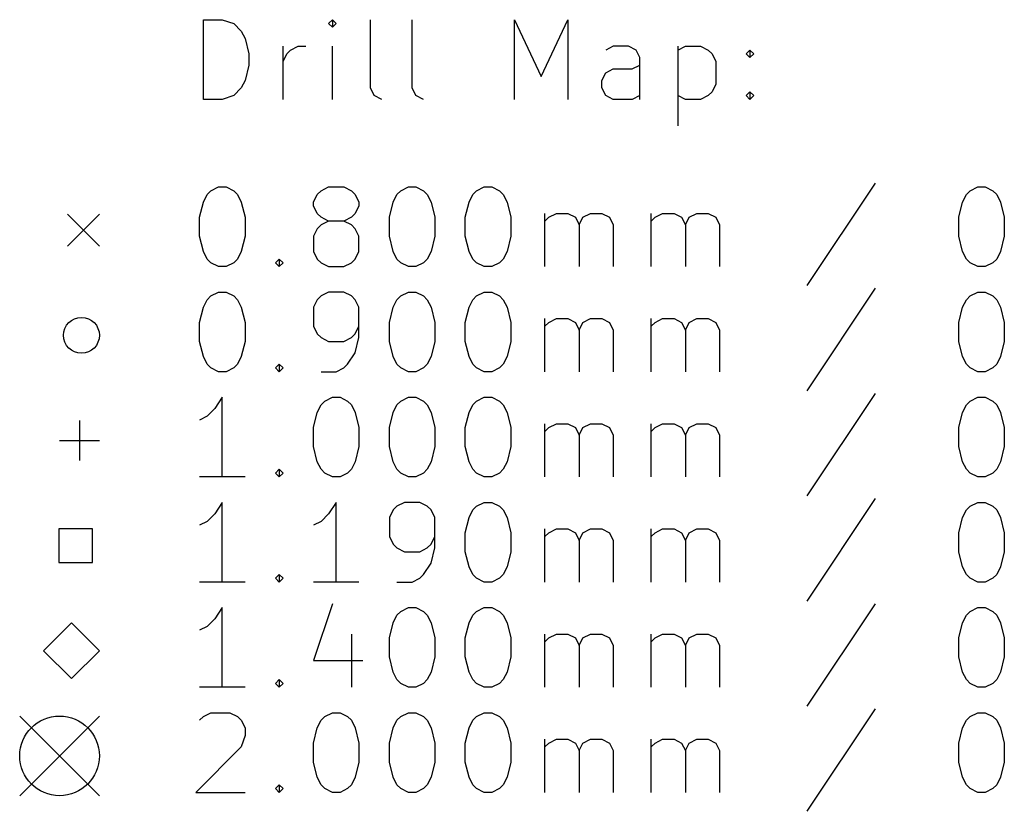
# Model space of a CAD drawing. Extents: x -2 to 95, y -116 to 0.
# Tile 1 of 5: x -2 to 23, y -116 to -96. Entities that reach past the tile are written whole.
import ezdxf

# ---------------------------------------------------------------- set-up
doc = ezdxf.new("R2010")
doc.units = 0
doc.layers.add('BLACK', color=7, linetype='CONTINUOUS')

msp = doc.modelspace()

# ---------------------------------------------------------------- linework, layer by layer
at = {"layer": 'BLACK', "linetype": 'CONTINUOUS'}
for p, q in [((2.582768, -97.999838), (2.582768, -95.999838)), ((2.582768, -95.999838), (3.058958, -95.999838)), ((3.058958, -95.999838), (3.344673, -96.095076)), ((5.820863, -95.999838), (5.725625, -96.095076)), ((5.916101, -96.095076), (5.820863, -95.999838)), ((5.820863, -95.999838), (5.820863, -96.190314)), ((6.773244, -97.714123), (6.773244, -95.999838)), ((7.820863, -97.714123), (7.820863, -95.999838)), ((10.392292, -97.999838), (10.392292, -95.999838)), ((10.392292, -95.999838), (11.058959, -97.428409)), ((11.058959, -97.428409), (11.725625, -95.999838)), ((11.725625, -95.999838), (11.725625, -97.999838)), ((3.344673, -96.095076), (3.535149, -96.285552)), ((3.535149, -96.285552), (3.630387, -96.476028)), ((5.725625, -96.095076), (5.820863, -96.190314)), ((5.820863, -96.190314), (5.916101, -96.095076)), ((3.630387, -96.476028), (3.725625, -96.85698)), ((4.582768, -97.999838), (4.582768, -96.666504)), ((4.678006, -96.85698), (4.773244, -96.761742)), ((4.773244, -96.761742), (4.96372, -96.666504)), ((4.96372, -96.666504), (5.154197, -96.666504)), ((5.820863, -97.999838), (5.820863, -96.666504)), ((12.868482, -96.666504), (12.678006, -96.761742)), ((13.249435, -96.666504), (12.868482, -96.666504)), ((13.439911, -96.761742), (13.249435, -96.666504)), ((13.535149, -96.952219), (13.439911, -96.761742)), ((14.48753, -96.666504), (14.48753, -98.666504)), ((14.48753, -96.761742), (14.678006, -96.666504)), ((14.678006, -96.666504), (15.058959, -96.666504)), ((15.058959, -96.666504), (15.249435, -96.761742)), ((15.249435, -96.761742), (15.344673, -96.85698)), ((16.201816, -96.85698), (16.297054, -96.761742)), ((16.297054, -96.761742), (16.392292, -96.85698)), ((16.297054, -96.761742), (16.297054, -96.952219)), ((3.725625, -96.85698), (3.725625, -97.142695)), ((4.582768, -97.047457), (4.678006, -96.85698)), ((13.535149, -97.999838), (13.535149, -96.952219)), ((15.344673, -96.85698), (15.439911, -97.047457)), ((15.439911, -97.047457), (15.439911, -97.618885)), ((16.297054, -96.952219), (16.201816, -96.85698)), ((16.392292, -96.85698), (16.297054, -96.952219)), ((3.725625, -97.142695), (3.630387, -97.523647)), ((12.678006, -97.333171), (12.868482, -97.237933)), ((12.868482, -97.237933), (13.344673, -97.237933)), ((13.344673, -97.237933), (13.535149, -97.142695)), ((3.630387, -97.523647), (3.535149, -97.714123)), ((12.582768, -97.523647), (12.678006, -97.333171)), ((12.582768, -97.714123), (12.582768, -97.523647)), ((3.535149, -97.714123), (3.344673, -97.9046)), ((6.868482, -97.9046), (6.773244, -97.714123)), ((7.916101, -97.9046), (7.820863, -97.714123)), ((12.678006, -97.9046), (12.582768, -97.714123)), ((15.344673, -97.809361), (15.249435, -97.9046)), ((15.439911, -97.618885), (15.344673, -97.809361)), ((16.201816, -97.9046), (16.297054, -97.809361)), ((16.297054, -97.809361), (16.392292, -97.9046)), ((16.297054, -97.809361), (16.297054, -97.999838)), ((3.058958, -97.999838), (2.582768, -97.999838)), ((3.344673, -97.9046), (3.058958, -97.999838)), ((7.058958, -97.999838), (6.868482, -97.9046)), ((8.106577, -97.999838), (7.916101, -97.9046)), ((12.868482, -97.999838), (12.678006, -97.9046)), ((13.344673, -97.999838), (12.868482, -97.999838)), ((13.535149, -97.9046), (13.344673, -97.999838)), ((14.678006, -97.999838), (14.48753, -97.9046)), ((15.058959, -97.999838), (14.678006, -97.999838)), ((15.249435, -97.9046), (15.058959, -97.999838)), ((16.297054, -97.999838), (16.201816, -97.9046)), ((16.392292, -97.9046), (16.297054, -97.999838)), ((2.773244, -100.295076), (2.96372, -100.199838)), ((2.96372, -100.199838), (3.154197, -100.199838)), ((3.154197, -100.199838), (3.344673, -100.295076)), ((5.535149, -100.295076), (5.725625, -100.199838)), ((5.725625, -100.199838), (6.106578, -100.199838)), ((6.106578, -100.199838), (6.297054, -100.295076)), ((7.535149, -100.295076), (7.725625, -100.199838)), ((7.725625, -100.199838), (7.916102, -100.199838)), ((7.916102, -100.199838), (8.106578, -100.295076)), ((9.439911, -100.295076), (9.630387, -100.199838)), ((9.630387, -100.199838), (9.820864, -100.199838)), ((9.820864, -100.199838), (10.01134, -100.295076)), ((19.439912, -100.1046), (17.725627, -102.676028)), ((21.820865, -100.295076), (22.011341, -100.199838)), ((22.011341, -100.199838), (22.201818, -100.199838)), ((22.201818, -100.199838), (22.392294, -100.295076)), ((2.582768, -100.58079), (2.678006, -100.390314)), ((2.678006, -100.390314), (2.773244, -100.295076)), ((3.344673, -100.295076), (3.439911, -100.390314)), ((3.439911, -100.390314), (3.535149, -100.58079)), ((5.344673, -100.58079), (5.439911, -100.390314)), ((5.439911, -100.390314), (5.535149, -100.295076)), ((6.297054, -100.295076), (6.392292, -100.390314)), ((6.392292, -100.390314), (6.48753, -100.58079)), ((7.344673, -100.58079), (7.439911, -100.390314)), ((7.439911, -100.390314), (7.535149, -100.295076)), ((8.106578, -100.295076), (8.201816, -100.390314)), ((8.201816, -100.390314), (8.297054, -100.58079)), ((9.249435, -100.58079), (9.344673, -100.390314)), ((9.344673, -100.390314), (9.439911, -100.295076)), ((10.01134, -100.295076), (10.106578, -100.390314)), ((10.106578, -100.390314), (10.201816, -100.58079)), ((21.630389, -100.58079), (21.725627, -100.390314)), ((21.725627, -100.390314), (21.820865, -100.295076)), ((22.392294, -100.295076), (22.487532, -100.390314)), ((22.487532, -100.390314), (22.58277, -100.58079)), ((2.48753, -100.961742), (2.582768, -100.58079)), ((3.535149, -100.58079), (3.630387, -100.961742)), ((5.344673, -100.676028), (5.344673, -100.58079)), ((5.439911, -100.866504), (5.344673, -100.676028)), ((6.48753, -100.676028), (6.392292, -100.866504)), ((6.48753, -100.58079), (6.48753, -100.676028)), ((7.249435, -100.961742), (7.344673, -100.58079)), ((8.297054, -100.58079), (8.392292, -100.961742)), ((9.154197, -100.961742), (9.249435, -100.58079)), ((10.201816, -100.58079), (10.297054, -100.961742)), ((21.535151, -100.961742), (21.630389, -100.58079)), ((22.58277, -100.58079), (22.678008, -100.961742)), ((-0.825, -100.885), (-0.025, -101.685)), ((-0.025, -100.885), (-0.825, -101.685)), ((2.48753, -101.437933), (2.48753, -100.961742)), ((3.630387, -100.961742), (3.630387, -101.437933)), ((5.535149, -100.961742), (5.439911, -100.866504)), ((5.725625, -101.05698), (5.535149, -100.961742)), ((6.297054, -100.961742), (6.106578, -101.05698)), ((6.392292, -100.866504), (6.297054, -100.961742)), ((7.249435, -101.437933), (7.249435, -100.961742)), ((8.392292, -100.961742), (8.392292, -101.437933)), ((9.154197, -101.437933), (9.154197, -100.961742)), ((10.297054, -100.961742), (10.297054, -101.437933)), ((11.154197, -102.199838), (11.154197, -100.866504)), ((11.154197, -101.05698), (11.249435, -100.961742)), ((11.249435, -100.961742), (11.439911, -100.866504)), ((11.439911, -100.866504), (11.725626, -100.866504)), ((11.725626, -100.866504), (11.916102, -100.961742)), ((11.916102, -100.961742), (12.01134, -101.152219)), ((12.01134, -101.152219), (12.106578, -100.961742)), ((12.106578, -100.961742), (12.297054, -100.866504)), ((12.297054, -100.866504), (12.582768, -100.866504)), ((12.582768, -100.866504), (12.773245, -100.961742)), ((12.773245, -100.961742), (12.868483, -101.152219)), ((13.820864, -102.199838), (13.820864, -100.866504)), ((13.820864, -101.05698), (13.916102, -100.961742)), ((13.916102, -100.961742), (14.106578, -100.866504)), ((14.106578, -100.866504), (14.392293, -100.866504)), ((14.392293, -100.866504), (14.582769, -100.961742)), ((14.582769, -100.961742), (14.678007, -101.152219)), ((14.678007, -101.152219), (14.773245, -100.961742)), ((14.773245, -100.961742), (14.963721, -100.866504)), ((14.963721, -100.866504), (15.249435, -100.866504)), ((15.249435, -100.866504), (15.439912, -100.961742)), ((15.439912, -100.961742), (15.53515, -101.152219)), ((21.535151, -101.437933), (21.535151, -100.961742)), ((22.678008, -100.961742), (22.678008, -101.437933)), ((5.439911, -101.247457), (5.344673, -101.437933)), ((5.535149, -101.152219), (5.439911, -101.247457)), ((5.725625, -101.05698), (5.535149, -101.152219)), ((6.106578, -101.05698), (5.725625, -101.05698)), ((6.297054, -101.152219), (6.106578, -101.05698)), ((6.392292, -101.247457), (6.297054, -101.152219)), ((6.48753, -101.437933), (6.392292, -101.247457)), ((12.01134, -101.152219), (12.01134, -102.199838)), ((12.868483, -101.152219), (12.868483, -102.199838)), ((14.678007, -101.152219), (14.678007, -102.199838)), ((15.53515, -101.152219), (15.53515, -102.199838)), ((2.582768, -101.818885), (2.48753, -101.437933)), ((3.630387, -101.437933), (3.535149, -101.818885)), ((5.344673, -101.437933), (5.344673, -101.818885)), ((6.48753, -101.818885), (6.48753, -101.437933)), ((7.344673, -101.818885), (7.249435, -101.437933)), ((8.392292, -101.437933), (8.297054, -101.818885)), ((9.249435, -101.818885), (9.154197, -101.437933)), ((10.297054, -101.437933), (10.201816, -101.818885)), ((21.630389, -101.818885), (21.535151, -101.437933)), ((22.678008, -101.437933), (22.58277, -101.818885)), ((2.678006, -102.009361), (2.582768, -101.818885)), ((2.773244, -102.1046), (2.678006, -102.009361)), ((3.439911, -102.009361), (3.344673, -102.1046)), ((3.535149, -101.818885), (3.439911, -102.009361)), ((4.392292, -102.1046), (4.48753, -102.009361)), ((4.48753, -102.009361), (4.582768, -102.1046)), ((4.48753, -102.009361), (4.48753, -102.199838)), ((5.344673, -101.818885), (5.439911, -102.009361)), ((5.439911, -102.009361), (5.535149, -102.1046)), ((6.297054, -102.1046), (6.392292, -102.009361)), ((6.392292, -102.009361), (6.48753, -101.818885)), ((7.439911, -102.009361), (7.344673, -101.818885)), ((7.535149, -102.1046), (7.439911, -102.009361)), ((8.201816, -102.009361), (8.106578, -102.1046)), ((8.297054, -101.818885), (8.201816, -102.009361)), ((9.344673, -102.009361), (9.249435, -101.818885)), ((9.439911, -102.1046), (9.344673, -102.009361)), ((10.106578, -102.009361), (10.01134, -102.1046)), ((10.201816, -101.818885), (10.106578, -102.009361)), ((21.725627, -102.009361), (21.630389, -101.818885)), ((21.820865, -102.1046), (21.725627, -102.009361)), ((22.487532, -102.009361), (22.392294, -102.1046)), ((22.58277, -101.818885), (22.487532, -102.009361)), ((2.96372, -102.199838), (2.773244, -102.1046)), ((3.154197, -102.199838), (2.96372, -102.199838)), ((3.344673, -102.1046), (3.154197, -102.199838)), ((4.48753, -102.199838), (4.392292, -102.1046)), ((4.582768, -102.1046), (4.48753, -102.199838)), ((5.535149, -102.1046), (5.725625, -102.199838)), ((5.725625, -102.199838), (6.106578, -102.199838)), ((6.106578, -102.199838), (6.297054, -102.1046)), ((7.725625, -102.199838), (7.535149, -102.1046)), ((7.916102, -102.199838), (7.725625, -102.199838)), ((8.106578, -102.1046), (7.916102, -102.199838)), ((9.630387, -102.199838), (9.439911, -102.1046)), ((9.820864, -102.199838), (9.630387, -102.199838)), ((10.01134, -102.1046), (9.820864, -102.199838)), ((22.011341, -102.199838), (21.820865, -102.1046)), ((22.201818, -102.199838), (22.011341, -102.199838)), ((22.392294, -102.1046), (22.201818, -102.199838)), ((19.439912, -102.7446), (17.725627, -105.316028)), ((2.678006, -103.030314), (2.773244, -102.935076)), ((2.773244, -102.935076), (2.96372, -102.839838)), ((2.96372, -102.839838), (3.154197, -102.839838)), ((3.154197, -102.839838), (3.344673, -102.935076)), ((3.344673, -102.935076), (3.439911, -103.030314)), ((5.535149, -102.935076), (5.439911, -103.030314)), ((5.725625, -102.839838), (5.535149, -102.935076)), ((6.106578, -102.839838), (5.725625, -102.839838)), ((6.297054, -102.935076), (6.106578, -102.839838)), ((6.392292, -103.030314), (6.297054, -102.935076)), ((7.439911, -103.030314), (7.535149, -102.935076)), ((7.535149, -102.935076), (7.725625, -102.839838)), ((7.725625, -102.839838), (7.916102, -102.839838)), ((7.916102, -102.839838), (8.106578, -102.935076)), ((8.106578, -102.935076), (8.201816, -103.030314)), ((9.344673, -103.030314), (9.439911, -102.935076)), ((9.439911, -102.935076), (9.630387, -102.839838)), ((9.630387, -102.839838), (9.820864, -102.839838)), ((9.820864, -102.839838), (10.01134, -102.935076)), ((10.01134, -102.935076), (10.106578, -103.030314)), ((21.725627, -103.030314), (21.820865, -102.935076)), ((21.820865, -102.935076), (22.011341, -102.839838)), ((22.011341, -102.839838), (22.201818, -102.839838)), ((22.201818, -102.839838), (22.392294, -102.935076)), ((22.392294, -102.935076), (22.487532, -103.030314)), ((2.48753, -103.601742), (2.582768, -103.22079)), ((2.582768, -103.22079), (2.678006, -103.030314)), ((3.439911, -103.030314), (3.535149, -103.22079)), ((3.535149, -103.22079), (3.630387, -103.601742)), ((5.439911, -103.030314), (5.344673, -103.22079)), ((5.344673, -103.22079), (5.344673, -103.69698)), ((6.48753, -103.22079), (6.392292, -103.030314)), ((6.48753, -103.982695), (6.48753, -103.22079)), ((7.249435, -103.601742), (7.344673, -103.22079)), ((7.344673, -103.22079), (7.439911, -103.030314)), ((8.201816, -103.030314), (8.297054, -103.22079)), ((8.297054, -103.22079), (8.392292, -103.601742)), ((9.154197, -103.601742), (9.249435, -103.22079)), ((9.249435, -103.22079), (9.344673, -103.030314)), ((10.106578, -103.030314), (10.201816, -103.22079)), ((10.201816, -103.22079), (10.297054, -103.601742)), ((21.535151, -103.601742), (21.630389, -103.22079)), ((21.630389, -103.22079), (21.725627, -103.030314)), ((22.487532, -103.030314), (22.58277, -103.22079)), ((22.58277, -103.22079), (22.678008, -103.601742)), ((2.48753, -104.077933), (2.48753, -103.601742)), ((3.630387, -103.601742), (3.630387, -104.077933)), ((5.344673, -103.69698), (5.439911, -103.887457)), ((6.392292, -103.887457), (6.48753, -103.69698)), ((7.249435, -104.077933), (7.249435, -103.601742)), ((8.392292, -103.601742), (8.392292, -104.077933)), ((9.154197, -104.077933), (9.154197, -103.601742)), ((10.297054, -103.601742), (10.297054, -104.077933)), ((11.154197, -104.839838), (11.154197, -103.506504)), ((11.154197, -103.69698), (11.249435, -103.601742)), ((11.249435, -103.601742), (11.439911, -103.506504)), ((11.439911, -103.506504), (11.725626, -103.506504)), ((11.725626, -103.506504), (11.916102, -103.601742)), ((11.916102, -103.601742), (12.01134, -103.792219)), ((12.01134, -103.792219), (12.106578, -103.601742)), ((12.106578, -103.601742), (12.297054, -103.506504)), ((12.297054, -103.506504), (12.582768, -103.506504)), ((12.582768, -103.506504), (12.773245, -103.601742)), ((12.773245, -103.601742), (12.868483, -103.792219)), ((13.820864, -104.839838), (13.820864, -103.506504)), ((13.820864, -103.69698), (13.916102, -103.601742)), ((13.916102, -103.601742), (14.106578, -103.506504)), ((14.106578, -103.506504), (14.392293, -103.506504)), ((14.392293, -103.506504), (14.582769, -103.601742)), ((14.582769, -103.601742), (14.678007, -103.792219)), ((14.678007, -103.792219), (14.773245, -103.601742)), ((14.773245, -103.601742), (14.963721, -103.506504)), ((14.963721, -103.506504), (15.249435, -103.506504)), ((15.249435, -103.506504), (15.439912, -103.601742)), ((15.439912, -103.601742), (15.53515, -103.792219)), ((21.535151, -104.077933), (21.535151, -103.601742)), ((22.678008, -103.601742), (22.678008, -104.077933)), ((5.439911, -103.887457), (5.535149, -103.982695)), ((5.535149, -103.982695), (5.725625, -104.077933)), ((6.106578, -104.077933), (6.297054, -103.982695)), ((6.297054, -103.982695), (6.392292, -103.887457)), ((6.392292, -104.363647), (6.48753, -103.982695)), ((12.01134, -103.792219), (12.01134, -104.839838)), ((12.868483, -103.792219), (12.868483, -104.839838)), ((14.678007, -103.792219), (14.678007, -104.839838)), ((15.53515, -103.792219), (15.53515, -104.839838)), ((2.582768, -104.458885), (2.48753, -104.077933)), ((3.630387, -104.077933), (3.535149, -104.458885)), ((5.725625, -104.077933), (6.106578, -104.077933)), ((7.344673, -104.458885), (7.249435, -104.077933)), ((8.392292, -104.077933), (8.297054, -104.458885)), ((9.249435, -104.458885), (9.154197, -104.077933)), ((10.297054, -104.077933), (10.201816, -104.458885)), ((21.630389, -104.458885), (21.535151, -104.077933)), ((22.678008, -104.077933), (22.58277, -104.458885)), ((2.678006, -104.649361), (2.582768, -104.458885)), ((3.535149, -104.458885), (3.439911, -104.649361)), ((6.201816, -104.649361), (6.392292, -104.363647)), ((7.439911, -104.649361), (7.344673, -104.458885)), ((8.297054, -104.458885), (8.201816, -104.649361)), ((9.344673, -104.649361), (9.249435, -104.458885)), ((10.201816, -104.458885), (10.106578, -104.649361)), ((21.725627, -104.649361), (21.630389, -104.458885)), ((22.58277, -104.458885), (22.487532, -104.649361)), ((2.773244, -104.7446), (2.678006, -104.649361)), ((3.439911, -104.649361), (3.344673, -104.7446)), ((4.392292, -104.7446), (4.48753, -104.649361)), ((4.48753, -104.649361), (4.582768, -104.7446)), ((4.48753, -104.649361), (4.48753, -104.839838)), ((6.106578, -104.7446), (6.201816, -104.649361)), ((7.535149, -104.7446), (7.439911, -104.649361)), ((8.201816, -104.649361), (8.106578, -104.7446)), ((9.439911, -104.7446), (9.344673, -104.649361)), ((10.106578, -104.649361), (10.01134, -104.7446)), ((21.820865, -104.7446), (21.725627, -104.649361)), ((22.487532, -104.649361), (22.392294, -104.7446)), ((2.96372, -104.839838), (2.773244, -104.7446)), ((3.154197, -104.839838), (2.96372, -104.839838)), ((3.344673, -104.7446), (3.154197, -104.839838)), ((4.48753, -104.839838), (4.392292, -104.7446)), ((4.582768, -104.7446), (4.48753, -104.839838)), ((5.535149, -104.839838), (5.916101, -104.839838)), ((5.916101, -104.839838), (6.106578, -104.7446)), ((7.725625, -104.839838), (7.535149, -104.7446)), ((7.916102, -104.839838), (7.725625, -104.839838)), ((8.106578, -104.7446), (7.916102, -104.839838)), ((9.630387, -104.839838), (9.439911, -104.7446)), ((9.820864, -104.839838), (9.630387, -104.839838)), ((10.01134, -104.7446), (9.820864, -104.839838)), ((22.011341, -104.839838), (21.820865, -104.7446)), ((22.201818, -104.839838), (22.011341, -104.839838)), ((22.392294, -104.7446), (22.201818, -104.839838)), ((3.058958, -105.479838), (2.868482, -105.765552)), ((3.058958, -107.479838), (3.058958, -105.479838)), ((5.630387, -105.575076), (5.820863, -105.479838)), ((5.820863, -105.479838), (6.01134, -105.479838)), ((6.01134, -105.479838), (6.201816, -105.575076)), ((7.535149, -105.575076), (7.725625, -105.479838)), ((7.725625, -105.479838), (7.916102, -105.479838)), ((7.916102, -105.479838), (8.106578, -105.575076)), ((9.439911, -105.575076), (9.630387, -105.479838)), ((9.630387, -105.479838), (9.820864, -105.479838)), ((9.820864, -105.479838), (10.01134, -105.575076)), ((19.439912, -105.3846), (17.725627, -107.956028)), ((21.820865, -105.575076), (22.011341, -105.479838)), ((22.011341, -105.479838), (22.201818, -105.479838)), ((22.201818, -105.479838), (22.392294, -105.575076)), ((5.439911, -105.86079), (5.535149, -105.670314)), ((5.535149, -105.670314), (5.630387, -105.575076)), ((6.201816, -105.575076), (6.297054, -105.670314)), ((6.297054, -105.670314), (6.392292, -105.86079)), ((7.344673, -105.86079), (7.439911, -105.670314)), ((7.439911, -105.670314), (7.535149, -105.575076)), ((8.106578, -105.575076), (8.201816, -105.670314)), ((8.201816, -105.670314), (8.297054, -105.86079)), ((9.249435, -105.86079), (9.344673, -105.670314)), ((9.344673, -105.670314), (9.439911, -105.575076)), ((10.01134, -105.575076), (10.106578, -105.670314)), ((10.106578, -105.670314), (10.201816, -105.86079)), ((21.630389, -105.86079), (21.725627, -105.670314)), ((21.725627, -105.670314), (21.820865, -105.575076)), ((22.392294, -105.575076), (22.487532, -105.670314)), ((22.487532, -105.670314), (22.58277, -105.86079)), ((2.678006, -105.956028), (2.48753, -106.051266)), ((2.868482, -105.765552), (2.678006, -105.956028)), ((5.344673, -106.241742), (5.439911, -105.86079)), ((6.392292, -105.86079), (6.48753, -106.241742)), ((7.249435, -106.241742), (7.344673, -105.86079)), ((8.297054, -105.86079), (8.392292, -106.241742)), ((9.154197, -106.241742), (9.249435, -105.86079)), ((10.201816, -105.86079), (10.297054, -106.241742)), ((21.535151, -106.241742), (21.630389, -105.86079)), ((22.58277, -105.86079), (22.678008, -106.241742)), ((-0.525, -106.065), (-0.525, -107.065)), ((11.154197, -107.479838), (11.154197, -106.146504)), ((11.249435, -106.241742), (11.439911, -106.146504)), ((11.439911, -106.146504), (11.725626, -106.146504)), ((11.725626, -106.146504), (11.916102, -106.241742)), ((12.106578, -106.241742), (12.297054, -106.146504)), ((12.297054, -106.146504), (12.582768, -106.146504)), ((12.582768, -106.146504), (12.773245, -106.241742)), ((13.820864, -107.479838), (13.820864, -106.146504)), ((13.916102, -106.241742), (14.106578, -106.146504)), ((14.106578, -106.146504), (14.392293, -106.146504)), ((14.392293, -106.146504), (14.582769, -106.241742)), ((14.773245, -106.241742), (14.963721, -106.146504)), ((14.963721, -106.146504), (15.249435, -106.146504)), ((15.249435, -106.146504), (15.439912, -106.241742)), ((5.344673, -106.717933), (5.344673, -106.241742)), ((6.48753, -106.241742), (6.48753, -106.717933)), ((7.249435, -106.717933), (7.249435, -106.241742)), ((8.392292, -106.241742), (8.392292, -106.717933)), ((9.154197, -106.717933), (9.154197, -106.241742)), ((10.297054, -106.241742), (10.297054, -106.717933)), ((11.154197, -106.33698), (11.249435, -106.241742)), ((11.916102, -106.241742), (12.01134, -106.432219)), ((12.01134, -106.432219), (12.106578, -106.241742)), ((12.01134, -106.432219), (12.01134, -107.479838)), ((12.773245, -106.241742), (12.868483, -106.432219)), ((12.868483, -106.432219), (12.868483, -107.479838)), ((13.820864, -106.33698), (13.916102, -106.241742)), ((14.582769, -106.241742), (14.678007, -106.432219)), ((14.678007, -106.432219), (14.773245, -106.241742)), ((14.678007, -106.432219), (14.678007, -107.479838)), ((15.439912, -106.241742), (15.53515, -106.432219)), ((15.53515, -106.432219), (15.53515, -107.479838)), ((21.535151, -106.717933), (21.535151, -106.241742)), ((22.678008, -106.241742), (22.678008, -106.717933)), ((-1.025, -106.565), (-0.025, -106.565)), ((5.439911, -107.098885), (5.344673, -106.717933)), ((6.48753, -106.717933), (6.392292, -107.098885)), ((7.344673, -107.098885), (7.249435, -106.717933)), ((8.392292, -106.717933), (8.297054, -107.098885)), ((9.249435, -107.098885), (9.154197, -106.717933)), ((10.297054, -106.717933), (10.201816, -107.098885)), ((21.630389, -107.098885), (21.535151, -106.717933)), ((22.678008, -106.717933), (22.58277, -107.098885)), ((5.535149, -107.289361), (5.439911, -107.098885)), ((6.392292, -107.098885), (6.297054, -107.289361)), ((7.439911, -107.289361), (7.344673, -107.098885)), ((8.297054, -107.098885), (8.201816, -107.289361)), ((9.344673, -107.289361), (9.249435, -107.098885)), ((10.201816, -107.098885), (10.106578, -107.289361)), ((21.725627, -107.289361), (21.630389, -107.098885)), ((22.58277, -107.098885), (22.487532, -107.289361)), ((4.392292, -107.3846), (4.48753, -107.289361)), ((4.48753, -107.479838), (4.392292, -107.3846)), ((4.48753, -107.289361), (4.582768, -107.3846)), ((4.48753, -107.289361), (4.48753, -107.479838)), ((4.582768, -107.3846), (4.48753, -107.479838)), ((5.630387, -107.3846), (5.535149, -107.289361)), ((5.820863, -107.479838), (5.630387, -107.3846)), ((6.201816, -107.3846), (6.01134, -107.479838)), ((6.297054, -107.289361), (6.201816, -107.3846)), ((7.535149, -107.3846), (7.439911, -107.289361)), ((7.725625, -107.479838), (7.535149, -107.3846)), ((8.106578, -107.3846), (7.916102, -107.479838)), ((8.201816, -107.289361), (8.106578, -107.3846)), ((9.439911, -107.3846), (9.344673, -107.289361)), ((9.630387, -107.479838), (9.439911, -107.3846)), ((10.01134, -107.3846), (9.820864, -107.479838)), ((10.106578, -107.289361), (10.01134, -107.3846)), ((21.820865, -107.3846), (21.725627, -107.289361)), ((22.011341, -107.479838), (21.820865, -107.3846)), ((22.392294, -107.3846), (22.201818, -107.479838)), ((22.487532, -107.289361), (22.392294, -107.3846)), ((3.630387, -107.479838), (2.48753, -107.479838)), ((6.01134, -107.479838), (5.820863, -107.479838)), ((7.916102, -107.479838), (7.725625, -107.479838)), ((9.820864, -107.479838), (9.630387, -107.479838)), ((22.201818, -107.479838), (22.011341, -107.479838)), ((3.058958, -108.119838), (2.868482, -108.405552)), ((3.058958, -110.119838), (3.058958, -108.119838)), ((5.916101, -108.119838), (5.725625, -108.405552)), ((5.916101, -110.119838), (5.916101, -108.119838)), ((7.630387, -108.119838), (7.439911, -108.215076)), ((8.01134, -108.119838), (7.630387, -108.119838)), ((8.201816, -108.215076), (8.01134, -108.119838)), ((9.439911, -108.215076), (9.630387, -108.119838)), ((9.630387, -108.119838), (9.820864, -108.119838)), ((9.820864, -108.119838), (10.01134, -108.215076)), ((19.439912, -108.0246), (17.725627, -110.596028)), ((21.820865, -108.215076), (22.011341, -108.119838)), ((22.011341, -108.119838), (22.201818, -108.119838)), ((22.201818, -108.119838), (22.392294, -108.215076)), ((2.868482, -108.405552), (2.678006, -108.596028)), ((5.725625, -108.405552), (5.535149, -108.596028)), ((7.344673, -108.310314), (7.249435, -108.50079)), ((7.439911, -108.215076), (7.344673, -108.310314)), ((8.297054, -108.310314), (8.201816, -108.215076)), ((8.392292, -108.50079), (8.297054, -108.310314)), ((9.249435, -108.50079), (9.344673, -108.310314)), ((9.344673, -108.310314), (9.439911, -108.215076)), ((10.01134, -108.215076), (10.106578, -108.310314)), ((10.106578, -108.310314), (10.201816, -108.50079)), ((21.630389, -108.50079), (21.725627, -108.310314)), ((21.725627, -108.310314), (21.820865, -108.215076)), ((22.392294, -108.215076), (22.487532, -108.310314)), ((22.487532, -108.310314), (22.58277, -108.50079)), ((2.678006, -108.596028), (2.48753, -108.691266)), ((5.535149, -108.596028), (5.344673, -108.691266)), ((7.249435, -108.50079), (7.249435, -108.97698)), ((8.392292, -109.262695), (8.392292, -108.50079)), ((9.154197, -108.881742), (9.249435, -108.50079)), ((10.201816, -108.50079), (10.297054, -108.881742)), ((21.535151, -108.881742), (21.630389, -108.50079)), ((22.58277, -108.50079), (22.678008, -108.881742)), ((-0.199267, -108.784267), (-1.040733, -108.784267)), ((-1.040733, -108.784267), (-1.040733, -109.625733)), ((-0.199267, -109.625733), (-0.199267, -108.784267)), ((9.154197, -109.357933), (9.154197, -108.881742)), ((10.297054, -108.881742), (10.297054, -109.357933)), ((11.154197, -110.119838), (11.154197, -108.786504)), ((11.154197, -108.97698), (11.249435, -108.881742)), ((11.249435, -108.881742), (11.439911, -108.786504)), ((11.439911, -108.786504), (11.725626, -108.786504)), ((11.725626, -108.786504), (11.916102, -108.881742)), ((11.916102, -108.881742), (12.01134, -109.072219)), ((12.01134, -109.072219), (12.106578, -108.881742)), ((12.106578, -108.881742), (12.297054, -108.786504)), ((12.297054, -108.786504), (12.582768, -108.786504)), ((12.582768, -108.786504), (12.773245, -108.881742)), ((12.773245, -108.881742), (12.868483, -109.072219)), ((13.820864, -110.119838), (13.820864, -108.786504)), ((13.820864, -108.97698), (13.916102, -108.881742)), ((13.916102, -108.881742), (14.106578, -108.786504)), ((14.106578, -108.786504), (14.392293, -108.786504)), ((14.392293, -108.786504), (14.582769, -108.881742)), ((14.582769, -108.881742), (14.678007, -109.072219)), ((14.678007, -109.072219), (14.773245, -108.881742)), ((14.773245, -108.881742), (14.963721, -108.786504)), ((14.963721, -108.786504), (15.249435, -108.786504)), ((15.249435, -108.786504), (15.439912, -108.881742)), ((15.439912, -108.881742), (15.53515, -109.072219)), ((21.535151, -109.357933), (21.535151, -108.881742)), ((22.678008, -108.881742), (22.678008, -109.357933)), ((7.249435, -108.97698), (7.344673, -109.167457)), ((7.344673, -109.167457), (7.439911, -109.262695)), ((8.201816, -109.262695), (8.297054, -109.167457)), ((8.297054, -109.167457), (8.392292, -108.97698)), ((12.01134, -109.072219), (12.01134, -110.119838)), ((12.868483, -109.072219), (12.868483, -110.119838)), ((14.678007, -109.072219), (14.678007, -110.119838)), ((15.53515, -109.072219), (15.53515, -110.119838)), ((7.439911, -109.262695), (7.630387, -109.357933)), ((7.630387, -109.357933), (8.01134, -109.357933)), ((8.01134, -109.357933), (8.201816, -109.262695)), ((8.297054, -109.643647), (8.392292, -109.262695)), ((9.249435, -109.738885), (9.154197, -109.357933)), ((10.297054, -109.357933), (10.201816, -109.738885)), ((21.630389, -109.738885), (21.535151, -109.357933)), ((22.678008, -109.357933), (22.58277, -109.738885)), ((-1.040733, -109.625733), (-0.199267, -109.625733)), ((8.106578, -109.929361), (8.297054, -109.643647)), ((9.344673, -109.929361), (9.249435, -109.738885)), ((10.201816, -109.738885), (10.106578, -109.929361)), ((21.725627, -109.929361), (21.630389, -109.738885)), ((22.58277, -109.738885), (22.487532, -109.929361)), ((3.630387, -110.119838), (2.48753, -110.119838)), ((4.392292, -110.0246), (4.48753, -109.929361)), ((4.48753, -110.119838), (4.392292, -110.0246)), ((4.48753, -109.929361), (4.582768, -110.0246)), ((4.48753, -109.929361), (4.48753, -110.119838)), ((4.582768, -110.0246), (4.48753, -110.119838)), ((6.48753, -110.119838), (5.344673, -110.119838)), ((7.439911, -110.119838), (7.820863, -110.119838)), ((7.820863, -110.119838), (8.01134, -110.0246)), ((8.01134, -110.0246), (8.106578, -109.929361)), ((9.439911, -110.0246), (9.344673, -109.929361)), ((9.630387, -110.119838), (9.439911, -110.0246)), ((9.820864, -110.119838), (9.630387, -110.119838)), ((10.01134, -110.0246), (9.820864, -110.119838)), ((10.106578, -109.929361), (10.01134, -110.0246)), ((21.820865, -110.0246), (21.725627, -109.929361)), ((22.011341, -110.119838), (21.820865, -110.0246)), ((22.201818, -110.119838), (22.011341, -110.119838)), ((22.392294, -110.0246), (22.201818, -110.119838)), ((22.487532, -109.929361), (22.392294, -110.0246)), ((5.820863, -110.6646), (5.344673, -112.093171)), ((19.439912, -110.6646), (17.725627, -113.236028)), ((3.058958, -110.759838), (2.868482, -111.045552)), ((3.058958, -112.759838), (3.058958, -110.759838)), ((7.439911, -110.950314), (7.535149, -110.855076)), ((7.535149, -110.855076), (7.725625, -110.759838)), ((7.725625, -110.759838), (7.916102, -110.759838)), ((7.916102, -110.759838), (8.106578, -110.855076)), ((8.106578, -110.855076), (8.201816, -110.950314)), ((9.344673, -110.950314), (9.439911, -110.855076)), ((9.439911, -110.855076), (9.630387, -110.759838)), ((9.630387, -110.759838), (9.820864, -110.759838)), ((9.820864, -110.759838), (10.01134, -110.855076)), ((10.01134, -110.855076), (10.106578, -110.950314)), ((21.725627, -110.950314), (21.820865, -110.855076)), ((21.820865, -110.855076), (22.011341, -110.759838)), ((22.011341, -110.759838), (22.201818, -110.759838)), ((22.201818, -110.759838), (22.392294, -110.855076)), ((22.392294, -110.855076), (22.487532, -110.950314)), ((-0.725, -111.145), (-1.425, -111.845)), ((-0.025, -111.845), (-0.725, -111.145)), ((2.868482, -111.045552), (2.678006, -111.236028)), ((7.249435, -111.521742), (7.344673, -111.14079)), ((7.344673, -111.14079), (7.439911, -110.950314)), ((8.201816, -110.950314), (8.297054, -111.14079)), ((8.297054, -111.14079), (8.392292, -111.521742)), ((9.154197, -111.521742), (9.249435, -111.14079)), ((9.249435, -111.14079), (9.344673, -110.950314)), ((10.106578, -110.950314), (10.201816, -111.14079)), ((10.201816, -111.14079), (10.297054, -111.521742)), ((21.535151, -111.521742), (21.630389, -111.14079)), ((21.630389, -111.14079), (21.725627, -110.950314)), ((22.487532, -110.950314), (22.58277, -111.14079)), ((22.58277, -111.14079), (22.678008, -111.521742)), ((2.678006, -111.236028), (2.48753, -111.331266)), ((6.297054, -111.426504), (6.297054, -112.759838)), ((7.249435, -111.997933), (7.249435, -111.521742)), ((8.392292, -111.521742), (8.392292, -111.997933)), ((9.154197, -111.997933), (9.154197, -111.521742)), ((10.297054, -111.521742), (10.297054, -111.997933)), ((11.154197, -112.759838), (11.154197, -111.426504)), ((11.154197, -111.61698), (11.249435, -111.521742)), ((11.249435, -111.521742), (11.439911, -111.426504)), ((11.439911, -111.426504), (11.725626, -111.426504)), ((11.725626, -111.426504), (11.916102, -111.521742)), ((11.916102, -111.521742), (12.01134, -111.712219)), ((12.01134, -111.712219), (12.106578, -111.521742)), ((12.106578, -111.521742), (12.297054, -111.426504)), ((12.297054, -111.426504), (12.582768, -111.426504)), ((12.582768, -111.426504), (12.773245, -111.521742)), ((12.773245, -111.521742), (12.868483, -111.712219)), ((13.820864, -112.759838), (13.820864, -111.426504)), ((13.820864, -111.61698), (13.916102, -111.521742)), ((13.916102, -111.521742), (14.106578, -111.426504)), ((14.106578, -111.426504), (14.392293, -111.426504)), ((14.392293, -111.426504), (14.582769, -111.521742)), ((14.582769, -111.521742), (14.678007, -111.712219)), ((14.678007, -111.712219), (14.773245, -111.521742)), ((14.773245, -111.521742), (14.963721, -111.426504)), ((14.963721, -111.426504), (15.249435, -111.426504)), ((15.249435, -111.426504), (15.439912, -111.521742)), ((15.439912, -111.521742), (15.53515, -111.712219)), ((21.535151, -111.997933), (21.535151, -111.521742)), ((22.678008, -111.521742), (22.678008, -111.997933)), ((-1.425, -111.845), (-0.725, -112.545)), ((-0.725, -112.545), (-0.025, -111.845)), ((12.01134, -111.712219), (12.01134, -112.759838)), ((12.868483, -111.712219), (12.868483, -112.759838)), ((14.678007, -111.712219), (14.678007, -112.759838)), ((15.53515, -111.712219), (15.53515, -112.759838)), ((5.344673, -112.093171), (6.582768, -112.093171)), ((7.344673, -112.378885), (7.249435, -111.997933)), ((8.392292, -111.997933), (8.297054, -112.378885)), ((9.249435, -112.378885), (9.154197, -111.997933)), ((10.297054, -111.997933), (10.201816, -112.378885)), ((21.630389, -112.378885), (21.535151, -111.997933)), ((22.678008, -111.997933), (22.58277, -112.378885)), ((7.439911, -112.569361), (7.344673, -112.378885)), ((8.297054, -112.378885), (8.201816, -112.569361)), ((9.344673, -112.569361), (9.249435, -112.378885)), ((10.201816, -112.378885), (10.106578, -112.569361)), ((21.725627, -112.569361), (21.630389, -112.378885)), ((22.58277, -112.378885), (22.487532, -112.569361)), ((4.392292, -112.6646), (4.48753, -112.569361)), ((4.48753, -112.569361), (4.582768, -112.6646)), ((4.48753, -112.569361), (4.48753, -112.759838)), ((7.535149, -112.6646), (7.439911, -112.569361)), ((8.201816, -112.569361), (8.106578, -112.6646)), ((9.439911, -112.6646), (9.344673, -112.569361)), ((10.106578, -112.569361), (10.01134, -112.6646)), ((21.820865, -112.6646), (21.725627, -112.569361)), ((22.487532, -112.569361), (22.392294, -112.6646)), ((3.630387, -112.759838), (2.48753, -112.759838)), ((4.48753, -112.759838), (4.392292, -112.6646)), ((4.582768, -112.6646), (4.48753, -112.759838)), ((7.725625, -112.759838), (7.535149, -112.6646)), ((7.916102, -112.759838), (7.725625, -112.759838)), ((8.106578, -112.6646), (7.916102, -112.759838)), ((9.630387, -112.759838), (9.439911, -112.6646)), ((9.820864, -112.759838), (9.630387, -112.759838)), ((10.01134, -112.6646), (9.820864, -112.759838)), ((22.011341, -112.759838), (21.820865, -112.6646)), ((22.201818, -112.759838), (22.011341, -112.759838)), ((22.392294, -112.6646), (22.201818, -112.759838)), ((19.439912, -113.3046), (17.725627, -115.876028)), ((-2.025, -113.485), (-0.025, -115.485)), ((-0.025, -113.485), (-2.025, -115.485)), ((2.48753, -113.590314), (2.582768, -113.495076)), ((2.582768, -113.495076), (2.773244, -113.399838)), ((2.773244, -113.399838), (3.249435, -113.399838)), ((3.249435, -113.399838), (3.439911, -113.495076)), ((3.439911, -113.495076), (3.535149, -113.590314)), ((3.535149, -113.590314), (3.630387, -113.78079)), ((5.439911, -113.78079), (5.535149, -113.590314)), ((5.535149, -113.590314), (5.630387, -113.495076)), ((5.630387, -113.495076), (5.820863, -113.399838)), ((5.820863, -113.399838), (6.01134, -113.399838)), ((6.01134, -113.399838), (6.201816, -113.495076)), ((6.201816, -113.495076), (6.297054, -113.590314)), ((6.297054, -113.590314), (6.392292, -113.78079)), ((7.344673, -113.78079), (7.439911, -113.590314)), ((7.439911, -113.590314), (7.535149, -113.495076)), ((7.535149, -113.495076), (7.725625, -113.399838)), ((7.725625, -113.399838), (7.916102, -113.399838)), ((7.916102, -113.399838), (8.106578, -113.495076)), ((8.106578, -113.495076), (8.201816, -113.590314)), ((8.201816, -113.590314), (8.297054, -113.78079)), ((9.249435, -113.78079), (9.344673, -113.590314)), ((9.344673, -113.590314), (9.439911, -113.495076)), ((9.439911, -113.495076), (9.630387, -113.399838)), ((9.630387, -113.399838), (9.820864, -113.399838)), ((9.820864, -113.399838), (10.01134, -113.495076)), ((10.01134, -113.495076), (10.106578, -113.590314)), ((10.106578, -113.590314), (10.201816, -113.78079)), ((21.630389, -113.78079), (21.725627, -113.590314)), ((21.725627, -113.590314), (21.820865, -113.495076)), ((21.820865, -113.495076), (22.011341, -113.399838)), ((22.011341, -113.399838), (22.201818, -113.399838)), ((22.201818, -113.399838), (22.392294, -113.495076)), ((22.392294, -113.495076), (22.487532, -113.590314)), ((22.487532, -113.590314), (22.58277, -113.78079)), ((3.630387, -113.78079), (3.630387, -113.971266)), ((5.344673, -114.161742), (5.439911, -113.78079)), ((6.392292, -113.78079), (6.48753, -114.161742)), ((7.249435, -114.161742), (7.344673, -113.78079)), ((8.297054, -113.78079), (8.392292, -114.161742)), ((9.154197, -114.161742), (9.249435, -113.78079)), ((10.201816, -113.78079), (10.297054, -114.161742)), ((21.535151, -114.161742), (21.630389, -113.78079)), ((22.58277, -113.78079), (22.678008, -114.161742)), ((3.630387, -113.971266), (3.535149, -114.25698)), ((11.154197, -115.399838), (11.154197, -114.066504)), ((11.249435, -114.161742), (11.439911, -114.066504)), ((11.439911, -114.066504), (11.725626, -114.066504)), ((11.725626, -114.066504), (11.916102, -114.161742)), ((12.106578, -114.161742), (12.297054, -114.066504)), ((12.297054, -114.066504), (12.582768, -114.066504)), ((12.582768, -114.066504), (12.773245, -114.161742)), ((13.820864, -115.399838), (13.820864, -114.066504)), ((13.916102, -114.161742), (14.106578, -114.066504)), ((14.106578, -114.066504), (14.392293, -114.066504)), ((14.392293, -114.066504), (14.582769, -114.161742)), ((14.773245, -114.161742), (14.963721, -114.066504)), ((14.963721, -114.066504), (15.249435, -114.066504)), ((15.249435, -114.066504), (15.439912, -114.161742)), ((3.535149, -114.25698), (2.392292, -115.399838)), ((5.344673, -114.637933), (5.344673, -114.161742)), ((6.48753, -114.161742), (6.48753, -114.637933)), ((7.249435, -114.637933), (7.249435, -114.161742)), ((8.392292, -114.161742), (8.392292, -114.637933)), ((9.154197, -114.637933), (9.154197, -114.161742)), ((10.297054, -114.161742), (10.297054, -114.637933)), ((11.154197, -114.25698), (11.249435, -114.161742)), ((11.916102, -114.161742), (12.01134, -114.352219)), ((12.01134, -114.352219), (12.106578, -114.161742)), ((12.01134, -114.352219), (12.01134, -115.399838)), ((12.773245, -114.161742), (12.868483, -114.352219)), ((12.868483, -114.352219), (12.868483, -115.399838)), ((13.820864, -114.25698), (13.916102, -114.161742)), ((14.582769, -114.161742), (14.678007, -114.352219)), ((14.678007, -114.352219), (14.773245, -114.161742)), ((14.678007, -114.352219), (14.678007, -115.399838)), ((15.439912, -114.161742), (15.53515, -114.352219)), ((15.53515, -114.352219), (15.53515, -115.399838)), ((21.535151, -114.637933), (21.535151, -114.161742)), ((22.678008, -114.161742), (22.678008, -114.637933)), ((5.439911, -115.018885), (5.344673, -114.637933)), ((6.48753, -114.637933), (6.392292, -115.018885)), ((7.344673, -115.018885), (7.249435, -114.637933)), ((8.392292, -114.637933), (8.297054, -115.018885)), ((9.249435, -115.018885), (9.154197, -114.637933)), ((10.297054, -114.637933), (10.201816, -115.018885)), ((21.630389, -115.018885), (21.535151, -114.637933)), ((22.678008, -114.637933), (22.58277, -115.018885)), ((5.535149, -115.209361), (5.439911, -115.018885)), ((6.392292, -115.018885), (6.297054, -115.209361)), ((7.439911, -115.209361), (7.344673, -115.018885)), ((8.297054, -115.018885), (8.201816, -115.209361)), ((9.344673, -115.209361), (9.249435, -115.018885)), ((10.201816, -115.018885), (10.106578, -115.209361)), ((21.725627, -115.209361), (21.630389, -115.018885)), ((22.58277, -115.018885), (22.487532, -115.209361)), ((4.392292, -115.3046), (4.48753, -115.209361)), ((4.48753, -115.399838), (4.392292, -115.3046)), ((4.48753, -115.209361), (4.582768, -115.3046)), ((4.48753, -115.209361), (4.48753, -115.399838)), ((4.582768, -115.3046), (4.48753, -115.399838)), ((5.630387, -115.3046), (5.535149, -115.209361)), ((5.820863, -115.399838), (5.630387, -115.3046)), ((6.201816, -115.3046), (6.01134, -115.399838)), ((6.297054, -115.209361), (6.201816, -115.3046)), ((7.535149, -115.3046), (7.439911, -115.209361)), ((7.725625, -115.399838), (7.535149, -115.3046)), ((8.106578, -115.3046), (7.916102, -115.399838)), ((8.201816, -115.209361), (8.106578, -115.3046)), ((9.439911, -115.3046), (9.344673, -115.209361)), ((9.630387, -115.399838), (9.439911, -115.3046)), ((10.01134, -115.3046), (9.820864, -115.399838)), ((10.106578, -115.209361), (10.01134, -115.3046)), ((21.820865, -115.3046), (21.725627, -115.209361)), ((22.011341, -115.399838), (21.820865, -115.3046)), ((22.392294, -115.3046), (22.201818, -115.399838)), ((22.487532, -115.209361), (22.392294, -115.3046)), ((2.392292, -115.399838), (3.630387, -115.399838)), ((6.01134, -115.399838), (5.820863, -115.399838)), ((7.916102, -115.399838), (7.725625, -115.399838)), ((9.820864, -115.399838), (9.630387, -115.399838)), ((22.201818, -115.399838), (22.011341, -115.399838))]:
    msp.add_line(p, q, dxfattribs=at)
at = {"layer": 'BLACK'}
for centre, radius in [((-0.475, -103.925), 0.45), ((-1.025, -114.485), 1)]:
    msp.add_circle(centre, radius, dxfattribs=at)

doc.saveas('drawing.dxf')
